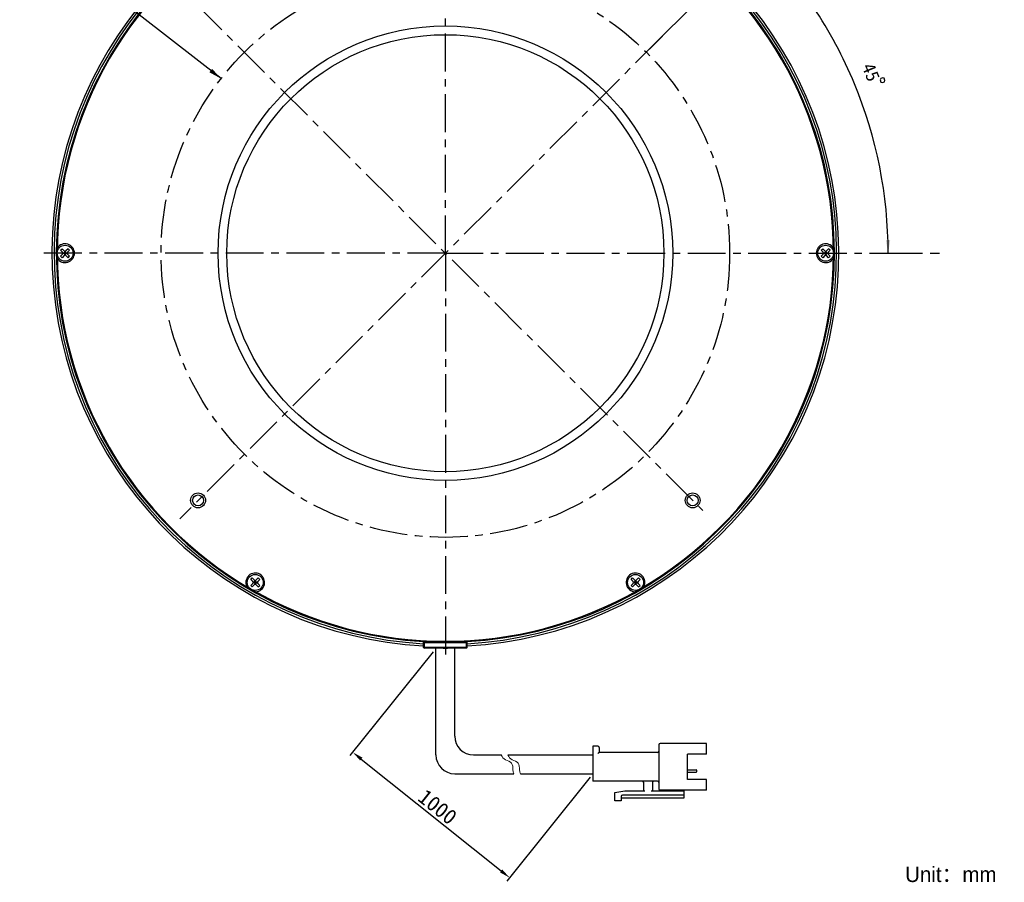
# Model space of a CAD drawing. Header units: millimetres. Extents: x 38 to 263, y -18 to 285.
# Tile 1 of 3: x 38 to 263, y -18 to 180. Entities that reach past the tile are written whole.
import ezdxf
from ezdxf.enums import TextEntityAlignment as Align

# ---------------------------------------------------------------- set-up
doc = ezdxf.new("R2010")
doc.units = ezdxf.units.MM
doc.header["$LTSCALE"] = 23.1
doc.header["$PDMODE"] = 3
doc.header["$PDSIZE"] = 8
doc.linetypes.add('CENTER', pattern=[0.6, 0.375, -0.075, 0.075, -0.075])
doc.layers.get('0').update_dxf_attribs({"linetype": 'CONTINUOUS'})
doc.layers.get('Defpoints').update_dxf_attribs({"linetype": 'CONTINUOUS', "lineweight": 18})
for name, color, linetype in [('00_COMPONENTS', 7, 'CONTINUOUS'), ('03_ALL_AXES', 7, 'CONTINUOUS'), ('50_ALL_DETAILS', 7, 'CONTINUOUS'), ('51__DRAFT_DIMS', 7, 'CONTINUOUS')]:
    doc.layers.add(name, color=color, linetype=linetype)
for name, color, linetype, lineweight in [('标注', 3, 'CONTINUOUS', 25), ('粗实线', 7, 'CONTINUOUS', 30), ('细实线', 7, 'CONTINUOUS', 15)]:
    doc.layers.add(name, color=color, linetype=linetype, lineweight=lineweight)
doc.styles.get("Standard").update_dxf_attribs({"font": 'simfang.ttf'})
doc.dimstyles.new('CST Standard', dxfattribs={"dimtxt": 3.5, "dimasz": 2.5, "dimexe": 1, "dimexo": 1, "dimgap": 0.6, "dimtad": 1, "dimtoh": 1, "dimdsep": 46, "dimtxsty": 'STANDARD', "dimcen": -2.5, "dimdle": 5, "dimadec": 1, "dimazin": 2, "dimtfac": 1, "dimtofl": 0, "dimtmove": 0, "dimatfit": 0, "dimfxl": 1, "dimtolj": 1, "dimarcsym": 0})
doc.dimstyles.new('DIMSTYLE_4', dxfattribs={"dimtxt": 3, "dimasz": 3, "dimexe": 2.5, "dimexo": 0.5, "dimgap": 3, "dimtad": 1, "dimdec": 1, "dimdsep": 46, "dimtxsty": 'STANDARD', "dimblk": '_FILLED', "dimblk1": '_FILLED', "dimblk2": '_FILLED', "dimcen": 0.09, "dimclrt": 3, "dimazin": 2, "dimtp": 0.5, "dimtm": 0.5, "dimtfac": 1, "dimtdec": -1, "dimtofl": 0, "dimtmove": 0, "dimatfit": 3, "dimldrblk": '_FILLED', "dimfxl": 1, "dimtolj": 1, "dimarcsym": 0})
doc.dimstyles.new('DIMSTYLE_5', dxfattribs={"dimtxt": 3, "dimasz": 3, "dimexe": 2.5, "dimexo": 0.5, "dimtad": 1, "dimdec": 0, "dimdsep": 46, "dimtxsty": 'STANDARD', "dimblk": '_FILLED', "dimblk1": '_FILLED', "dimblk2": '_FILLED', "dimcen": 0.09, "dimclrt": 3, "dimazin": 2, "dimtp": 0.5, "dimtm": 0.5, "dimtfac": 1, "dimtdec": 0, "dimtofl": 0, "dimtmove": 0, "dimatfit": 1, "dimldrblk": '_FILLED', "dimfxl": 1, "dimtolj": 1, "dimarcsym": 0})

# ---------------------------------------------------------------- blocks, each defined once
blk = doc.blocks.new('*D4')
at = {"layer": '51__DRAFT_DIMS', "color": 4}
for p, q in [((181.23, 172.26), (208.57, 199.62)), ((233.99, 126.21), (243.49, 126.21))]:
    blk.add_line(p, q, dxfattribs=at)
for start, end in [(22.5067, 45.0135), (0, 22.5067)]:
    blk.add_arc((135.2, 126.21), 101.29, start, end, dxfattribs=at)
for points in [[(209.26, 196.04), (206.81, 197.85), (208.54, 195.35)], [(235.95, 129.2), (236.49, 126.21), (236.95, 129.21)]]:
    blk.add_solid(points, dxfattribs=at)
at = {"layer": '51__DRAFT_DIMS', "color": 3}
blk.add_text('45', height=3, rotation=-67.4933, dxfattribs=at).set_placement((231.17, 167.05), align=Align.CENTER)
blk = doc.blocks.new('_FILLED')
at = {"color": 0, "linetype": 'ByBlock'}
blk.add_solid([(0, 0), (-1, 0.167), (-1, -0.167)], dxfattribs=at)
blk = doc.blocks.new('*D5')
at = {"layer": '51__DRAFT_DIMS', "color": 4}
for p, q in [((51.42, 188.71), (37.81, 188.71)), ((54.92, 188.71), (51.42, 188.71)), ((83.89, 166.15), (54.92, 188.71))]:
    blk.add_line(p, q, dxfattribs=at)
at = {"layer": '51__DRAFT_DIMS', "color": 4, "xscale": 3, "yscale": 3, "zscale": 3, "rotation": 322.0933396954}
blk.add_blockref('_FILLED', (83.89, 166.15), dxfattribs=at)
at = {"layer": '51__DRAFT_DIMS', "color": 3}
blk.add_text('130', height=3, dxfattribs=at).set_placement((49.92, 189.46), align=Align.RIGHT)
blk = doc.blocks.new('*D8')
at = {"layer": 'Defpoints', "color": 0}
for p in [(133.03, 35.81), (168.93, 7.09), (149.9, -16.71)]:
    blk.add_point(p, dxfattribs=at)
at = {"layer": '标注', "color": 0, "linetype": 'Continuous', "lineweight": -2, "ltscale": 3}
for p, q in [((132.41, 35.02), (113.37, 11.23)), ((168.31, 6.31), (149.27, -17.49))]:
    blk.add_line(p, q, dxfattribs=at)
at = {"layer": '标注', "color": 9, "linetype": 'Continuous', "lineweight": -2, "ltscale": 3}
blk.add_line((115.95, 10.45), (147.94, -15.15), dxfattribs=at)
at = {"layer": '标注', "color": 9}
for points in [[(116.21, 10.78), (115.69, 10.12), (114, 12.01)], [(147.68, -15.47), (148.2, -14.82), (149.9, -16.71)]]:
    blk.add_solid(points, dxfattribs=at)
at = {"layer": '标注', "color": 7, "insert": (133.43, -0.5), "char_height": 3.5, "attachment_point": 5, "rotation": 321.3402}
blk.add_mtext('\\A1;1000{}{{\\H0.7x;}{}}', dxfattribs=at)

msp = doc.modelspace()

# ---------------------------------------------------------------- linework, layer by layer
msp.add_line((134.7159, 35.8056), (135.672, 35.8056))
at = {"layer": '00_COMPONENTS', "color": 7}
for p, q in [((47.1686, 126.8774), (47.5222, 127.2309)), ((47.6283, 126.4177), (47.1686, 126.8774)), ((47.9818, 126.7713), (47.5222, 127.2309)), ((47.7161, 126.2056), (48.6718, 126.2056)), ((47.8404, 126.2056), (48.1939, 126.5592)), ((48.1939, 125.8521), (47.8404, 126.2056)), ((48.3707, 126.3824), (48.0172, 126.0288)), ((48.3707, 126.0288), (48.0172, 126.3824)), ((48.1939, 125.7278), (48.1939, 126.6834)), ((48.5475, 126.2056), (48.1939, 126.5592)), ((48.1939, 125.8521), (48.5475, 126.2056)), ((48.8657, 127.2309), (48.4061, 126.7713)), ((49.2192, 126.8774), (48.7596, 126.4177)), ((49.2192, 126.8774), (48.8657, 127.2309)), ((221.1686, 126.8774), (221.5222, 127.2309)), ((221.6283, 126.4177), (221.1686, 126.8774)), ((221.9818, 126.7713), (221.5222, 127.2309)), ((221.7161, 126.2056), (222.6718, 126.2056)), ((221.8404, 126.2056), (222.1939, 126.5592)), ((222.1939, 125.8521), (221.8404, 126.2056)), ((222.3707, 126.3824), (222.0172, 126.0288)), ((222.3707, 126.0288), (222.0172, 126.3824)), ((222.1939, 125.7278), (222.1939, 126.6834)), ((222.5475, 126.2056), (222.1939, 126.5592)), ((222.1939, 125.8521), (222.5475, 126.2056)), ((222.8657, 127.2309), (222.4061, 126.7713)), ((223.2192, 126.8774), (222.7596, 126.4177)), ((223.2192, 126.8774), (222.8657, 127.2309)), ((47.6283, 125.9935), (47.1686, 125.5339)), ((47.5222, 125.1803), (47.1686, 125.5339)), ((47.9818, 125.6399), (47.5222, 125.1803)), ((48.8657, 125.1803), (48.4061, 125.6399)), ((49.2192, 125.5339), (48.7596, 125.9935)), ((48.8657, 125.1803), (49.2192, 125.5339)), ((221.6283, 125.9935), (221.1686, 125.5339)), ((221.5222, 125.1803), (221.1686, 125.5339)), ((221.9818, 125.6399), (221.5222, 125.1803)), ((222.8657, 125.1803), (222.4061, 125.6399)), ((223.2192, 125.5339), (222.7596, 125.9935)), ((222.8657, 125.1803), (223.2192, 125.5339)), ((90.6686, 51.5332), (91.0222, 51.8867)), ((91.4818, 51.4271), (91.0222, 51.8867)), ((92.3657, 51.8867), (91.9061, 51.4271)), ((92.7192, 51.5332), (92.3657, 51.8867)), ((177.6686, 51.5332), (178.0222, 51.8867)), ((178.4818, 51.4271), (178.0222, 51.8867)), ((179.3657, 51.8867), (178.9061, 51.4271)), ((179.7192, 51.5332), (179.3657, 51.8867)), ((91.1283, 51.0735), (90.6686, 51.5332)), ((91.1283, 50.6493), (90.6686, 50.1896)), ((91.0222, 49.8361), (90.6686, 50.1896)), ((91.4818, 50.2957), (91.0222, 49.8361)), ((91.2161, 50.8614), (92.1718, 50.8614)), ((91.3404, 50.8614), (91.6939, 51.215)), ((91.6939, 50.5078), (91.3404, 50.8614)), ((91.8707, 50.6846), (91.5172, 51.0382)), ((91.8707, 51.0382), (91.5172, 50.6846)), ((91.6939, 50.3836), (91.6939, 51.3392)), ((92.0475, 50.8614), (91.6939, 51.215)), ((91.6939, 50.5078), (92.0475, 50.8614)), ((92.3657, 49.8361), (91.9061, 50.2957)), ((92.7192, 51.5332), (92.2596, 51.0735)), ((92.7192, 50.1896), (92.2596, 50.6493)), ((92.3657, 49.8361), (92.7192, 50.1896)), ((178.1283, 51.0735), (177.6686, 51.5332)), ((178.1283, 50.6493), (177.6686, 50.1896)), ((178.0222, 49.8361), (177.6686, 50.1896)), ((178.4818, 50.2957), (178.0222, 49.8361)), ((178.2161, 50.8614), (179.1718, 50.8614)), ((178.3404, 50.8614), (178.6939, 51.215)), ((178.6939, 50.5078), (178.3404, 50.8614)), ((178.8707, 50.6846), (178.5172, 51.0382)), ((178.8707, 51.0382), (178.5172, 50.6846)), ((178.6939, 50.3836), (178.6939, 51.3392)), ((179.0475, 50.8614), (178.6939, 51.215)), ((178.6939, 50.5078), (179.0475, 50.8614)), ((179.3657, 49.8361), (178.9061, 50.2957)), ((179.7192, 51.5332), (179.2596, 51.0735)), ((179.7192, 50.1896), (179.2596, 50.6493)), ((179.3657, 49.8361), (179.7192, 50.1896)), ((130.1939, 36.0056), (130.1939, 37.5646)), ((139.9939, 37.3056), (130.3939, 37.3056)), ((140.1939, 36.0056), (140.1939, 37.5646)), ((139.9939, 35.8056), (130.3939, 35.8056))]:
    msp.add_line(p, q, dxfattribs=at)
at = {"layer": '00_COMPONENTS', "color": 4}
for p, q in [((130.1939, 37.1056), (140.1939, 37.1056)), ((130.3939, 35.8056), (130.3939, 37.5519)), ((139.9939, 35.8056), (139.9939, 37.5518)), ((140.1939, 36.0056), (130.1939, 36.0056))]:
    msp.add_line(p, q, dxfattribs=at)
at = {"layer": '00_COMPONENTS', "color": 7}
for centre, radius in [((135.1939, 126.2056), 52), ((135.1939, 126.2056), 50), ((48.1939, 126.2056), 1.825), ((222.1939, 126.2056), 1.825), ((78.6254, 69.6371), 1.7), ((78.6254, 69.6371), 1.25), ((191.7625, 69.6371), 1.7), ((191.7625, 69.6371), 1.25), ((91.6939, 50.8614), 1.825), ((178.6939, 50.8614), 1.825)]:
    msp.add_circle(centre, radius, dxfattribs=at)
for centre, radius, start, end in [((135.1946, 126.2116), 90.0008, 102.971483, 266.815041), ((135.1946, 126.2116), 89.5, 103.045249, 266.797015), ((135.1939, 126.2056), 89, 103.372732, 266.77944), ((135.1946, 126.2116), 89.9999, 273.184097, 77.029358), ((135.1946, 126.2116), 89.5, 273.202115, 76.955597), ((135.1939, 126.2056), 89, 273.22056, 76.627268), ((135.1939, 126.2056), 88.8, 120.121986, 179.808599), ((135.1939, 126.2056), 88.8, 0.130903, 59.831716), ((48.1939, 126.2056), 2.15, 213.538603, 146.461397), ((47.4161, 126.2056), 0.3, 315, 45), ((48.1939, 126.9834), 0.3, 225, 315), ((48.9718, 126.2056), 0.3, 135, 225), ((222.1939, 126.2056), 2.15, 33.538603, 326.461397), ((221.4161, 126.2056), 0.3, 315, 45), ((222.1939, 126.9834), 0.3, 225, 315), ((222.9718, 126.2056), 0.3, 135, 225), ((135.1939, 126.2056), 88.8, 180.130903, 239.831716), ((48.1939, 125.4278), 0.3, 45, 135), ((135.1939, 126.2056), 88.8, 300.121986, 359.808599), ((222.1939, 125.4278), 0.3, 45, 135), ((91.6939, 50.8614), 2.15, 273.538603, 206.461397), ((178.6939, 50.8614), 2.15, 333.538603, 266.461397), ((90.9161, 50.8614), 0.3, 315, 45), ((91.6939, 51.6392), 0.3, 225, 315), ((91.6939, 50.0836), 0.3, 45, 135), ((92.4718, 50.8614), 0.3, 135, 225), ((177.9161, 50.8614), 0.3, 315, 45), ((178.6939, 51.6392), 0.3, 225, 315), ((178.6939, 50.0836), 0.3, 45, 135), ((179.4718, 50.8614), 0.3, 135, 225), ((135.1939, 126.2056), 88.8, 240.147914, 299.85033), ((130.3939, 37.1056), 0.2, 90, 172.5), ((139.9939, 37.1056), 0.2, 0, 90), ((130.3939, 36.0056), 0.2, 180, 270), ((139.9939, 36.0056), 0.2, 270, 360)]:
    msp.add_arc(centre, radius, start, end, dxfattribs=at)
at = {"layer": '03_ALL_AXES', "color": 1, "linetype": 'CENTER'}
for q in [(135.1939, 219.2056), (42.1939, 126.2056), (135.1939, 33.2056), (248.2438, 126.2056)]:
    msp.add_line((135.1939, 126.2056), q, dxfattribs=at)
at = {"layer": '50_ALL_DETAILS', "color": 1, "linetype": 'CENTER'}
for p, q in [((77.8985, 183.4764), (194.1229, 67.2953)), ((184.83, 175.8612), (74.4678, 65.4471))]:
    msp.add_line(p, q, dxfattribs=at)
msp.add_circle((135.1939, 126.2056), 65.0222, dxfattribs=at)
at = {"layer": '51__DRAFT_DIMS', "color": 3}
msp.add_lwpolyline([(235.242, 166.3568), (234.7801, 166.1654), (234.6448, 165.8387), (234.8362, 165.3768), (235.1629, 165.2415), (235.6248, 165.4329), (235.76, 165.7596), (235.5686, 166.2215), (235.242, 166.3568)], dxfattribs=at)
at = {"layer": '粗实线', "ltscale": 3}
for p, q in [((133.0307, 11.3942), (133.0307, 35.8056)), ((137.3386, 15.7021), (137.3386, 35.8056)), ((141.6465, 11.3942), (147.9934, 11.3942)), ((149.5178, 11.3942), (168.9298, 11.3942)), ((137.3386, 7.0863), (150.8424, 7.0863)), ((152.3668, 7.0863), (168.9298, 7.0863))]:
    msp.add_line(p, q, dxfattribs=at)
at = {"layer": '粗实线'}
for p, q in [((184.0075, 13.6917), (184.0075, 3.6399)), ((194.9209, 13.9789), (184.2947, 13.9789)), ((194.9209, 11.5378), (194.9209, 13.9789)), ((168.9298, 13.4045), (168.9298, 5.3631)), ((170.0786, 13.4045), (168.9298, 13.4045)), ((170.3658, 13.1173), (170.3658, 11.9686)), ((183.7203, 11.9686), (170.3658, 11.9686)), ((194.9209, 11.5378), (190.6129, 11.5378)), ((190.6129, 5.7939), (190.6129, 11.5378)), ((190.6129, 7.9487), (192.5946, 7.9487)), ((190.6129, 7.4453), (192.5946, 7.4453)), ((192.7382, 7.5889), (192.7382, 7.8051)), ((183.7203, 5.3631), (168.9298, 5.3631)), ((180.5612, 3.2092), (180.5612, 5.0759)), ((182.5715, 5.0759), (182.5715, 3.2092)), ((194.9209, 5.7939), (190.6129, 5.7939)), ((194.9209, 3.3527), (194.9209, 5.7939)), ((173.9557, 2.7784), (176.2533, 3.2092)), ((173.9557, 0.9116), (173.9557, 2.7784)), ((176.2533, 3.2092), (180.8484, 3.2092)), ((182.2843, 3.2092), (189.7514, 3.2092)), ((194.9209, 3.3527), (184.2947, 3.3527)), ((188.0282, 3.2092), (188.0282, 3.3527)), ((189.7514, 3.3527), (189.7514, 1.486)), ((175.3917, 0.9116), (173.9557, 0.9116)), ((175.3917, 1.9168), (175.3917, 0.9116)), ((189.7514, 1.486), (175.3917, 1.486)), ((189.7514, 2.204), (175.6789, 2.204))]:
    msp.add_line(p, q, dxfattribs=at)
at = {"layer": '粗实线', "ltscale": 3}
for centre in [(141.6465, 15.7021), (137.3386, 11.3942)]:
    msp.add_arc(centre, 4.3079, 180, 270, dxfattribs=at)
at = {"layer": '粗实线'}
for centre, radius, start, end in [((184.2947, 13.6917), 0.2872, 90, 180), ((170.0786, 13.1173), 0.2872, 0, 90), ((183.7203, 12.2557), 0.2872, 270, 0), ((192.5946, 7.8051), 0.1436, 0, 90), ((192.5946, 7.5889), 0.1436, 270, 0), ((180.274, 5.0759), 0.2872, 0, 90), ((182.8587, 5.0759), 0.2872, 90, 180), ((183.7203, 5.0759), 0.2872, 0, 90), ((184.2947, 3.6399), 0.2872, 180, 270), ((175.6789, 1.9168), 0.2872, 90, 180)]:
    msp.add_arc(centre, radius, start, end, dxfattribs=at)
msp.add_open_spline([(170.3658, 11.9686), (170.362, 11.9648), (170.3486, 11.9513), (170.3217, 11.9245), (170.2828, 11.8856), (170.2363, 11.839), (170.1852, 11.788), (170.1322, 11.7349), (170.0964, 11.6992), (170.0786, 11.6814)], degree=3, knots=[0, 0, 0, 0, 132.44496021, 469.29186831, 937.59263349, 1489.92739949, 2093.19286428, 2719.61557646, 3341.62114333, 3341.62114333, 3341.62114333, 3341.62114333], dxfattribs=at)
at = {"layer": '细实线', "ltscale": 3}
for points, knots in [([(147.9934, 11.3942), (148.1662, 10.917), (148.7499, 10.1528), (150.7011, 9.7665), (150.56, 8.1701), (150.7561, 7.3442), (150.8424, 7.0863)], [0, 0, 0, 0, 610.83119015, 1204.5829362, 1830.46368675, 2133.90260583, 2133.90260583, 2133.90260583, 2133.90260583]), ([(149.5178, 11.3942), (149.6906, 10.917), (150.2743, 10.1528), (152.2255, 9.7665), (152.0844, 8.1701), (152.2805, 7.3442), (152.3668, 7.0863)], [0, 0, 0, 0, 609.2601643, 1201.48481194, 1825.75582997, 2128.41432004, 2128.41432004, 2128.41432004, 2128.41432004])]:
    msp.add_open_spline(points, degree=3, knots=knots, dxfattribs=at)

# ---------------------------------------------------------------- texts
at = {"insert": (240.373, -14.1955), "char_height": 3.5, "width": 66.074441, "attachment_point": 1}
msp.add_mtext('{\\fFZLanTingHei-R-GBK|b0|i0|c134|p2;Unit：mm}', dxfattribs=at)

# ---------------------------------------------------------------- dimensions: what is measured, and where the dimension line sits
at = {"layer": '51__DRAFT_DIMS', "color": 4}
dim = msp.add_angular_dim_2l(base=(228.7765, 164.9801), line1=((232.4787, 126.2056), (233.4916, 126.2056)), line2=((180.162, 171.1911), (180.8781, 171.9075)), dimstyle='DIMSTYLE_4', dxfattribs=at)
dim.commit()
dim.dimension.update_dxf_attribs({"geometry": '*D4', "text_midpoint": (228.4058, 165.8629), "dimtype": 162})
dim = msp.add_diameter_dim_2p(p1=(83.8906, 166.1538), p2=(186.4973, 86.2575), text='%%c<>', dimstyle='DIMSTYLE_5', override={"dimtih": 1, "dimtoh": 1, "dimpost": '<>'}, dxfattribs=at)
dim.commit()
dim.dimension.update_dxf_attribs({"geometry": '*D5', "text_midpoint": (46.6184, 190.9598), "dimtype": 163})
at = {"layer": '标注', "color": 9, "ltscale": 3}
dim = msp.add_linear_dim(base=(149.895, -16.7073), p1=(133.0307, 35.8056), p2=(168.9298, 7.0863), angle=321.340192, text='1000{}{{\\H0.7x;}{}}', dimstyle='CST Standard', override={"dimlfac": 2, "dimclrd": 9, "dimclrt": 7}, dxfattribs=at)
dim.commit()
dim.dimension.update_dxf_attribs({"geometry": '*D8', "text_midpoint": (133.426, -0.4969)})

doc.saveas('drawing.dxf')
